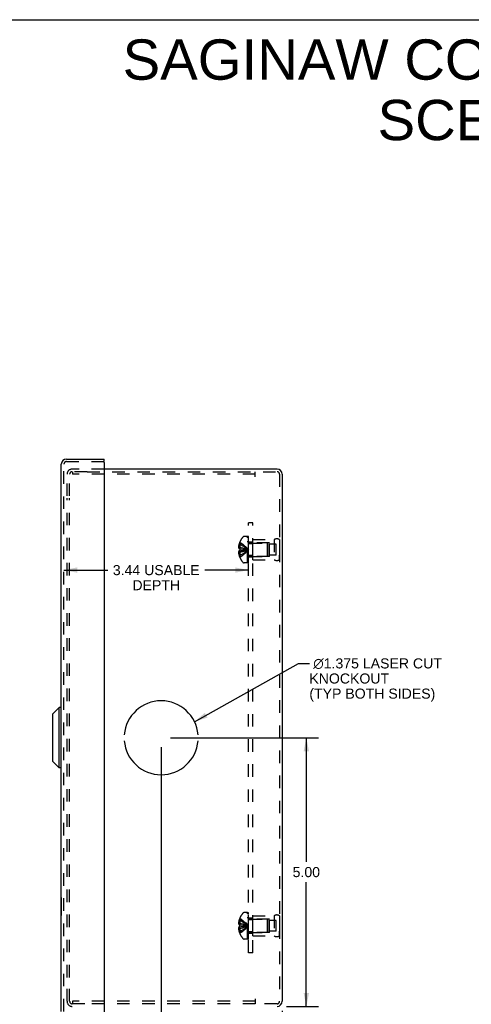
# Model space of a CAD drawing. Header units: inches. Extents: x 0 to 42.5, y 0 to 27.5.
# Tile 14 of 15: x 21.2 to 29.6, y 9.2 to 27.5. Entities that reach past the tile are written whole.
import ezdxf

# ---------------------------------------------------------------- set-up
doc = ezdxf.new("R2010")
doc.units = ezdxf.units.IN
doc.header["$LTSCALE"] = 2.3375
doc.header["$MEASUREMENT"] = 0
doc.linetypes.add('HIDDEN', pattern=[0.2, 0.1, -0.1])
doc.layers.get('0').update_dxf_attribs({"linetype": 'CONTINUOUS'})
for name, color, linetype in [('DEFAULT_2', 8, 'HIDDEN'), ('DIMENSIONS', 7, 'CONTINUOUS'), ('DOOR_ASSEMBLY', 7, 'CONTINUOUS'), ('OPEN', 7, 'CONTINUOUS'), ('SUBPANEL', 7, 'CONTINUOUS')]:
    doc.layers.add(name, color=color, linetype=linetype)
doc.styles.get("Standard").update_dxf_attribs({"font": 'arial.ttf'})
doc.dimstyles.new('DIMSTYLE_1', dxfattribs={"dimtxt": 0.1875, "dimasz": 0.25, "dimexe": 0.09, "dimexo": 0.07, "dimgap": 0.0375, "dimtad": 0, "dimtih": 1, "dimtoh": 1, "dimzin": 4, "dimdsep": 46, "dimtxsty": 'Standard', "dimblk": '_FILLED', "dimblk1": '_FILLED', "dimblk2": '_FILLED', "dimcen": 0.09, "dimadec": 3, "dimazin": 1, "dimtfac": 1, "dimtdec": 3, "dimtofl": 0, "dimtmove": 0, "dimatfit": 3, "dimldrblk": '_FILLED', "dimfxl": 0, "dimtolj": 1, "dimtzin": 4, "dimarcsym": 0})
doc.dimstyles.get("Standard").update_dxf_attribs({"dimtxt": 0.2125, "dimasz": 0.25, "dimexe": 0.09, "dimexo": 0.07, "dimgap": 0.09, "dimtad": 0, "dimtih": 1, "dimtoh": 1, "dimdec": 3, "dimzin": 4, "dimdsep": 46, "dimtxsty": 'Standard', "dimblk": '_FILLED', "dimblk1": '_FILLED', "dimblk2": '_FILLED', "dimcen": 0.09, "dimadec": 3, "dimazin": 1, "dimtp": 0.001, "dimtm": 0.001, "dimtfac": 1, "dimtdec": 3, "dimtofl": 0, "dimtmove": 0, "dimatfit": 3, "dimldrblk": '_FILLED', "dimfxl": 0, "dimtolj": 1, "dimtzin": 4, "dimarcsym": 0})

# ---------------------------------------------------------------- blocks, each defined once
blk = doc.blocks.new('_FILLED')
at = {"color": 0, "linetype": 'ByBlock'}
blk.add_solid([(0, 0), (-1, 0.2), (-1, -0.2)], dxfattribs=at)
blk = doc.blocks.new('*D15')
at = {"layer": 'DIMENSIONS', "color": 2, "linetype": 'Continuous'}
for p, q in [((22.072, 17.257), (22.89, 17.257)), ((25.508, 17.257), (24.691, 17.257))]:
    blk.add_line(p, q, dxfattribs=at)
at = {"layer": 'DIMENSIONS', "color": 2, "linetype": 'Continuous', "xscale": 0.25, "yscale": 0.25, "zscale": 0.25, "rotation": 180}
blk.add_blockref('_FILLED', (22.072, 17.257), dxfattribs=at)
at = {"layer": 'DIMENSIONS', "color": 2, "linetype": 'Continuous', "xscale": 0.25, "yscale": 0.25, "zscale": 0.25}
blk.add_blockref('_FILLED', (25.508, 17.257), dxfattribs=at)
at = {"layer": 'DIMENSIONS', "color": 2, "linetype": 'Continuous', "insert": (23.79, 17.35), "char_height": 0.1875, "width": 1.61362, "attachment_point": 2, "line_spacing_factor": 0.9}
blk.add_mtext('3.44 USABLE\\PDEPTH', dxfattribs=at)
blk = doc.blocks.new('*D20')
at = {"layer": 'DIMENSIONS', "color": 2, "linetype": 'Continuous'}
for p, q in [((24.056, 14.136), (26.806, 14.136)), ((26.581, 14.136), (26.581, 11.824)), ((26.581, 9.136), (26.581, 11.449)), ((26.211, 9.136), (26.806, 9.136))]:
    blk.add_line(p, q, dxfattribs=at)
at = {"layer": 'DIMENSIONS', "color": 2, "linetype": 'Continuous', "xscale": 0.25, "yscale": 0.25, "zscale": 0.25}
for p, rotation in [((26.581, 14.136), 90), ((26.581, 9.136), 270)]:
    blk.add_blockref('_FILLED', p, dxfattribs=dict(at, rotation=rotation))
at = {"layer": 'DIMENSIONS', "color": 2, "linetype": 'Continuous', "insert": (26.581, 11.73), "char_height": 0.1875, "width": 0.50953, "attachment_point": 2, "line_spacing_factor": 0.9}
blk.add_mtext('5.00', dxfattribs=at)
blk = doc.blocks.new('*D21')
at = {"layer": 'DIMENSIONS', "color": 2, "linetype": 'Continuous'}
for p, q in [((23.881, 13.961), (23.881, 8.528)), ((26.131, 9.056), (26.131, 8.528)), ((23.881, 8.753), (24.658, 8.753)), ((26.131, 8.753), (25.355, 8.753))]:
    blk.add_line(p, q, dxfattribs=at)
at = {"layer": 'DIMENSIONS', "color": 2, "linetype": 'Continuous', "xscale": 0.25, "yscale": 0.25, "zscale": 0.25, "rotation": 180}
blk.add_blockref('_FILLED', (23.881, 8.753), dxfattribs=at)
at = {"layer": 'DIMENSIONS', "color": 2, "linetype": 'Continuous', "xscale": 0.25, "yscale": 0.25, "zscale": 0.25}
blk.add_blockref('_FILLED', (26.131, 8.753), dxfattribs=at)
at = {"layer": 'DIMENSIONS', "color": 2, "linetype": 'Continuous', "insert": (25.006, 8.846), "char_height": 0.1875, "width": 0.50953, "attachment_point": 2, "line_spacing_factor": 0.9}
blk.add_mtext('2.25', dxfattribs=at)

msp = doc.modelspace()

# ---------------------------------------------------------------- linework, layer by layer
at = {"color": 7, "linetype": 'Continuous'}
msp.add_line((0, 27.5), (42.5, 27.5), dxfattribs=at)
at = {"color": 3, "linetype": 'Continuous'}
for p, q in [((26.036, 19.136), (22.822, 19.136)), ((26.131, 19.041), (26.131, 9.231))]:
    msp.add_line(p, q, dxfattribs=at)
for centre, start, end in [((26.036, 19.041), 0, 90), ((26.036, 9.231), 270, 360)]:
    msp.add_arc(centre, 0.0948, start, end, dxfattribs=at)
at = {"layer": 'DEFAULT_2', "color": 8, "linetype": 'HIDDEN'}
for p, q in [((22.822, 19.136), (22.226, 19.136)), ((22.504, 19.088), (22.226, 19.088)), ((22.23, 19.088), (22.23, 19.04)), ((22.504, 19.088), (26.036, 19.088)), ((25.631, 18.993), (25.631, 19.088)), ((22.131, 18.636), (22.131, 19.041)), ((22.179, 18.636), (22.179, 19.041)), ((25.631, 19.04), (22.23, 19.04)), ((26.083, 19.041), (26.083, 9.231)), ((22.131, 9.676), (22.131, 18.596)), ((22.179, 9.676), (22.179, 18.596)), ((25.342, 17.776), (25.342, 17.777)), ((25.342, 17.777), (25.342, 17.777)), ((25.342, 17.776), (25.342, 17.654)), ((25.488, 17.882), (25.427, 17.882)), ((25.488, 17.39), (25.488, 17.882)), ((25.493, 17.39), (25.493, 17.879)), ((25.508, 17.879), (25.493, 17.879)), ((25.508, 17.844), (25.493, 17.844)), ((25.508, 17.837), (25.493, 17.837)), ((25.508, 17.815), (25.493, 17.815)), ((25.508, 17.39), (25.508, 17.879)), ((25.583, 17.448), (25.583, 17.824)), ((25.583, 17.824), (25.983, 17.824)), ((25.983, 17.824), (25.983, 17.448)), ((26.083, 17.824), (26.083, 17.736)), ((26.083, 17.824), (26.083, 17.448)), ((25.342, 17.686), (25.32, 17.686)), ((25.342, 17.741), (25.329, 17.741)), ((25.342, 17.654), (25.329, 17.654)), ((25.342, 17.618), (25.329, 17.618)), ((25.342, 17.654), (25.342, 17.654)), ((25.342, 17.654), (25.371, 17.652)), ((25.342, 17.618), (25.342, 17.497)), ((25.342, 17.618), (25.342, 17.618)), ((25.371, 17.652), (25.399, 17.649)), ((25.478, 17.633), (25.503, 17.636)), ((25.478, 17.633), (25.503, 17.636)), ((25.508, 17.775), (25.493, 17.775)), ((25.508, 17.76), (25.493, 17.76)), ((25.508, 17.683), (25.493, 17.683)), ((25.508, 17.682), (25.493, 17.682)), ((25.525, 17.76), (25.853, 17.76)), ((25.895, 17.761), (25.583, 17.761)), ((25.853, 17.76), (25.853, 17.512)), ((25.863, 17.75), (25.853, 17.76)), ((25.863, 17.522), (25.863, 17.75)), ((25.895, 17.511), (25.895, 17.761)), ((26.02, 17.738), (25.895, 17.738)), ((26.02, 17.535), (26.02, 17.738)), ((25.342, 17.587), (25.32, 17.587)), ((25.342, 17.532), (25.329, 17.532)), ((25.342, 17.497), (25.342, 17.496)), ((25.342, 17.496), (25.342, 17.496)), ((25.508, 17.549), (25.493, 17.549)), ((25.508, 17.542), (25.493, 17.542)), ((25.508, 17.481), (25.493, 17.481)), ((25.508, 17.46), (25.493, 17.46)), ((25.508, 17.442), (25.493, 17.442)), ((25.525, 17.512), (25.853, 17.512)), ((25.895, 17.511), (25.583, 17.511)), ((25.583, 17.448), (25.983, 17.448)), ((25.863, 17.522), (25.853, 17.512)), ((26.02, 17.535), (25.895, 17.535)), ((26.083, 17.448), (26.083, 17.536)), ((25.488, 17.39), (25.427, 17.39)), ((25.508, 17.406), (25.493, 17.406)), ((25.493, 17.39), (25.508, 17.39)), ((25.488, 10.882), (25.427, 10.882)), ((25.488, 10.39), (25.488, 10.882)), ((25.508, 10.879), (25.493, 10.879)), ((25.493, 10.39), (25.493, 10.879)), ((25.508, 10.844), (25.493, 10.844)), ((25.508, 10.837), (25.493, 10.837)), ((25.508, 10.815), (25.493, 10.815)), ((25.508, 10.39), (25.508, 10.879)), ((25.583, 10.824), (25.983, 10.824)), ((25.583, 10.448), (25.583, 10.824)), ((25.983, 10.824), (25.983, 10.448)), ((26.083, 10.824), (26.083, 10.736)), ((26.083, 10.824), (26.083, 10.448)), ((25.342, 10.686), (25.32, 10.686)), ((25.342, 10.741), (25.329, 10.741)), ((25.342, 10.654), (25.329, 10.654)), ((25.342, 10.777), (25.342, 10.777)), ((25.342, 10.777), (25.342, 10.776)), ((25.342, 10.776), (25.342, 10.654)), ((25.342, 10.654), (25.342, 10.654)), ((25.342, 10.654), (25.371, 10.652)), ((25.371, 10.652), (25.399, 10.649)), ((25.478, 10.633), (25.503, 10.636)), ((25.478, 10.633), (25.503, 10.636)), ((25.508, 10.775), (25.493, 10.775)), ((25.508, 10.76), (25.493, 10.76)), ((25.508, 10.683), (25.493, 10.683)), ((25.508, 10.682), (25.493, 10.682)), ((25.525, 10.76), (25.853, 10.76)), ((25.895, 10.761), (25.583, 10.761)), ((25.863, 10.75), (25.853, 10.76)), ((25.853, 10.76), (25.853, 10.512)), ((25.863, 10.522), (25.863, 10.75)), ((25.895, 10.511), (25.895, 10.761)), ((26.02, 10.738), (25.895, 10.738)), ((26.02, 10.535), (26.02, 10.738)), ((25.342, 10.587), (25.32, 10.587)), ((25.342, 10.618), (25.329, 10.618)), ((25.342, 10.532), (25.329, 10.532)), ((25.342, 10.618), (25.342, 10.618)), ((25.342, 10.618), (25.342, 10.497)), ((25.342, 10.497), (25.342, 10.496)), ((25.342, 10.496), (25.342, 10.496)), ((25.508, 10.549), (25.493, 10.549)), ((25.508, 10.542), (25.493, 10.542)), ((25.508, 10.481), (25.493, 10.481)), ((25.508, 10.46), (25.493, 10.46)), ((25.525, 10.512), (25.853, 10.512)), ((25.895, 10.511), (25.583, 10.511)), ((25.583, 10.448), (25.983, 10.448)), ((25.863, 10.522), (25.853, 10.512)), ((26.02, 10.535), (25.895, 10.535)), ((26.083, 10.448), (26.083, 10.536)), ((25.488, 10.39), (25.427, 10.39)), ((25.508, 10.442), (25.493, 10.442)), ((25.508, 10.406), (25.493, 10.406)), ((25.493, 10.39), (25.508, 10.39)), ((22.131, 9.231), (22.131, 9.636)), ((22.179, 9.231), (22.179, 9.636)), ((22.247, 9.184), (22.226, 9.184)), ((25.631, 9.232), (22.23, 9.232)), ((22.23, 9.232), (22.23, 9.184)), ((22.462, 9.184), (22.247, 9.184)), ((25.631, 9.184), (22.462, 9.184)), ((25.631, 9.279), (25.631, 9.184)), ((26.036, 9.184), (25.631, 9.184))]:
    msp.add_line(p, q, dxfattribs=at)
for points in [[(25.342, 17.777), (25.371, 17.757), (25.399, 17.736), (25.427, 17.713), (25.453, 17.689), (25.478, 17.663), (25.503, 17.636)], [(25.329, 17.741), (25.327, 17.734), (25.326, 17.727), (25.324, 17.72), (25.323, 17.713), (25.322, 17.706), (25.321, 17.699), (25.321, 17.693), (25.32, 17.686)], [(25.32, 17.686), (25.321, 17.683), (25.321, 17.68), (25.322, 17.677), (25.322, 17.674), (25.323, 17.671), (25.324, 17.668), (25.325, 17.665), (25.326, 17.661), (25.328, 17.658), (25.329, 17.654)], [(25.329, 17.618), (25.328, 17.615), (25.326, 17.611), (25.325, 17.608), (25.324, 17.605), (25.323, 17.602), (25.322, 17.599), (25.322, 17.596), (25.321, 17.593), (25.321, 17.59), (25.32, 17.587)], [(25.342, 17.741), (25.371, 17.726), (25.399, 17.71), (25.426, 17.693), (25.453, 17.676), (25.478, 17.656), (25.503, 17.636)], [(25.342, 17.686), (25.371, 17.679), (25.399, 17.671), (25.426, 17.663), (25.453, 17.655), (25.478, 17.646), (25.503, 17.636)], [(25.342, 17.654), (25.342, 17.651), (25.342, 17.648), (25.342, 17.645), (25.342, 17.642), (25.342, 17.639), (25.342, 17.636)], [(25.342, 17.532), (25.371, 17.546), (25.399, 17.562), (25.426, 17.579), (25.453, 17.597), (25.478, 17.616), (25.503, 17.636)], [(25.342, 17.496), (25.371, 17.516), (25.399, 17.537), (25.427, 17.559), (25.453, 17.584), (25.478, 17.609), (25.503, 17.636)], [(25.342, 17.636), (25.342, 17.633), (25.342, 17.63), (25.342, 17.627), (25.342, 17.624), (25.342, 17.621), (25.342, 17.618)], [(25.342, 17.587), (25.371, 17.594), (25.399, 17.601), (25.426, 17.609), (25.453, 17.618), (25.478, 17.627), (25.503, 17.636)], [(25.342, 17.618), (25.371, 17.621), (25.399, 17.623), (25.426, 17.626), (25.453, 17.629), (25.478, 17.633)], [(25.342, 17.618), (25.371, 17.621), (25.399, 17.624), (25.427, 17.626), (25.453, 17.63)], [(25.399, 17.649), (25.427, 17.646), (25.453, 17.643), (25.478, 17.64), (25.503, 17.636)], [(25.426, 17.646), (25.453, 17.643), (25.478, 17.64), (25.503, 17.636)], [(25.32, 17.587), (25.321, 17.58), (25.321, 17.573), (25.322, 17.566), (25.323, 17.559), (25.324, 17.553), (25.326, 17.546), (25.327, 17.539), (25.329, 17.532)], [(25.329, 10.741), (25.327, 10.734), (25.326, 10.727), (25.324, 10.72), (25.323, 10.713), (25.322, 10.706), (25.321, 10.699), (25.321, 10.693), (25.32, 10.686)], [(25.32, 10.686), (25.321, 10.683), (25.321, 10.68), (25.322, 10.677), (25.322, 10.674), (25.323, 10.671), (25.324, 10.668), (25.325, 10.665), (25.326, 10.661), (25.328, 10.658), (25.329, 10.654)], [(25.342, 10.777), (25.371, 10.757), (25.399, 10.736), (25.427, 10.713), (25.453, 10.689), (25.478, 10.663), (25.503, 10.636)], [(25.342, 10.741), (25.371, 10.726), (25.399, 10.71), (25.426, 10.693), (25.453, 10.676), (25.478, 10.656), (25.503, 10.636)], [(25.342, 10.686), (25.371, 10.679), (25.399, 10.671), (25.426, 10.663), (25.453, 10.655), (25.478, 10.646), (25.503, 10.636)], [(25.342, 10.636), (25.342, 10.639), (25.342, 10.642), (25.342, 10.645), (25.342, 10.648), (25.342, 10.651), (25.342, 10.654)], [(25.342, 10.587), (25.371, 10.594), (25.399, 10.601), (25.426, 10.609), (25.453, 10.618), (25.478, 10.627), (25.503, 10.636)], [(25.342, 10.618), (25.342, 10.621), (25.342, 10.624), (25.342, 10.627), (25.342, 10.63), (25.342, 10.633), (25.342, 10.636)], [(25.342, 10.496), (25.371, 10.516), (25.399, 10.537), (25.427, 10.559), (25.453, 10.584), (25.478, 10.609), (25.503, 10.636)], [(25.342, 10.532), (25.371, 10.546), (25.399, 10.562), (25.426, 10.579), (25.453, 10.597), (25.478, 10.616), (25.503, 10.636)], [(25.342, 10.618), (25.371, 10.621), (25.399, 10.623), (25.426, 10.626), (25.453, 10.629), (25.478, 10.633)], [(25.342, 10.618), (25.371, 10.621), (25.399, 10.624), (25.427, 10.626), (25.453, 10.63)], [(25.399, 10.649), (25.427, 10.646), (25.453, 10.643), (25.478, 10.64), (25.503, 10.636)], [(25.426, 10.646), (25.453, 10.643), (25.478, 10.64), (25.503, 10.636)], [(25.329, 10.618), (25.328, 10.615), (25.326, 10.611), (25.325, 10.608), (25.324, 10.605), (25.323, 10.602), (25.322, 10.599), (25.322, 10.596), (25.321, 10.593), (25.321, 10.59), (25.32, 10.587)], [(25.32, 10.587), (25.321, 10.58), (25.321, 10.573), (25.322, 10.566), (25.323, 10.559), (25.324, 10.553), (25.326, 10.546), (25.327, 10.539), (25.329, 10.532)]]:
    msp.add_lwpolyline(points, dxfattribs=at)
for centre, radius, start, end in [((22.226, 19.041), 0.0948, 90, 180), ((22.226, 19.041), 0.0468, 90, 180), ((26.036, 19.041), 0.0468, 0, 90), ((25.67, 17.636), 0.357, 156.9983, 162.9593), ((25.67, 17.636), 0.357, 139.0666, 156.8097), ((25.427, 17.847), 0.035, 90, 139.0666), ((25.525, 17.797), 0.0372, 180, 210.0497), ((26.033, 17.738), 0.1, 60.0508, 119.9492), ((25.525, 17.797), 0.0372, 242.4601, 270), ((25.67, 17.636), 0.357, 197.0407, 203.0017), ((25.67, 17.636), 0.357, 203.1903, 220.9334), ((25.525, 17.475), 0.0372, 149.9503, 180), ((25.525, 17.475), 0.0372, 90, 117.5399), ((26.033, 17.535), 0.1, 240.0508, 299.9492), ((25.427, 17.425), 0.035, 220.9334, 270), ((25.67, 10.636), 0.357, 139.0666, 156.8097), ((25.427, 10.847), 0.035, 90, 139.0666), ((26.033, 10.738), 0.1, 60.0508, 119.9492), ((25.67, 10.636), 0.357, 156.9983, 162.9593), ((25.525, 10.797), 0.0372, 180, 210.0497), ((25.525, 10.797), 0.0372, 242.4601, 270), ((25.67, 10.636), 0.357, 197.0407, 203.0017), ((25.67, 10.636), 0.357, 203.1903, 220.9334), ((25.525, 10.475), 0.0372, 149.9503, 180), ((25.525, 10.475), 0.0372, 90, 117.5399), ((26.033, 10.535), 0.1, 240.0508, 299.9492), ((25.427, 10.425), 0.035, 220.9334, 270), ((22.226, 9.231), 0.0948, 180, 270), ((22.226, 9.231), 0.0468, 180, 270), ((26.036, 9.231), 0.0468, 270, 360)]:
    msp.add_arc(centre, radius, start, end, dxfattribs=at)
at = {"layer": 'DOOR_ASSEMBLY', "color": 3, "linetype": 'Continuous'}
for p, q in [((22.119, 19.324), (22.822, 19.324)), ((22.822, 19.261), (22.822, 9.012)), ((22.024, 9.044), (22.024, 19.229))]:
    msp.add_line(p, q, dxfattribs=at)
at = {"layer": 'DOOR_ASSEMBLY', "color": 8, "linetype": 'HIDDEN'}
for p, q in [((22.119, 19.276), (22.807, 19.276)), ((22.072, 9.044), (22.072, 19.229))]:
    msp.add_line(p, q, dxfattribs=at)
at = {"layer": 'DOOR_ASSEMBLY', "color": 7, "linetype": 'Continuous'}
for p, q in [((22.822, 19.276), (22.807, 19.276)), ((22.822, 19.276), (22.822, 19.324)), ((21.868, 14.581), (21.986, 14.699)), ((21.986, 13.574), (21.986, 14.699)), ((22.024, 14.699), (21.986, 14.699)), ((21.868, 13.692), (21.868, 14.581)), ((21.868, 13.692), (21.986, 13.574)), ((22.024, 13.574), (21.986, 13.574)), ((22.02, 11.165), (22.024, 11.165)), ((22.02, 11.165), (22.02, 10.828)), ((22.02, 10.828), (22.024, 10.828))]:
    msp.add_line(p, q, dxfattribs=at)
at = {"layer": 'DOOR_ASSEMBLY', "color": 3, "linetype": 'Continuous'}
for centre, radius, start, end in [((22.119, 19.229), 0.0948, 90, 180), ((22.807, 19.261), 0.015, 0, 90)]:
    msp.add_arc(centre, radius, start, end, dxfattribs=at)
at = {"layer": 'DOOR_ASSEMBLY', "color": 8, "linetype": 'HIDDEN'}
msp.add_arc((22.119, 19.229), 0.0468, 90, 180, dxfattribs=at)
at = {"layer": 'OPEN', "color": 40, "linetype": 'Continuous'}
for start, end in [(4.5886, 175.4114), (184.5886, 355.4114)]:
    msp.add_arc((23.881, 14.136), 0.688, start, end, dxfattribs=at)
at = {"layer": 'SUBPANEL', "color": 8, "linetype": 'HIDDEN'}
for p, q in [((25.508, 10.136), (25.508, 18.136)), ((25.583, 18.136), (25.508, 18.136)), ((25.583, 10.136), (25.583, 18.136)), ((25.583, 17.777), (25.508, 17.777)), ((25.583, 17.745), (25.508, 17.745)), ((25.583, 17.527), (25.508, 17.527)), ((25.583, 17.496), (25.508, 17.496)), ((25.583, 10.777), (25.508, 10.777)), ((25.583, 10.745), (25.508, 10.745)), ((25.583, 10.527), (25.508, 10.527)), ((25.583, 10.496), (25.508, 10.496)), ((25.583, 10.136), (25.508, 10.136))]:
    msp.add_line(p, q, dxfattribs=at)

# ---------------------------------------------------------------- texts
at = {"layer": 'DIMENSIONS', "color": 2, "linetype": 'Continuous', "line_spacing_factor": 0.9}
for s, insert, char_height, width, attachment_point in [('SAGINAW CONTROL & ENGINEERING\\PSCE-10N1004NKLP', (32.652, 27.133), 0.75, 18.94238, 2), (' \\fgdt;{\\fgdt;n}\\fArial;1.375 LASER CUT\\PKNOCKOUT\\P(TYP BOTH SIDES)', (26.637, 15.614), 0.1875, 2.51743, 1)]:
    msp.add_mtext(s, dxfattribs=dict(at, insert=insert, char_height=char_height, width=width, attachment_point=attachment_point))

# ---------------------------------------------------------------- dimensions: what is measured, and where the dimension line sits
at = {"layer": 'DIMENSIONS', "color": 2, "linetype": 'Continuous'}
dim = msp.add_linear_dim(base=(22.072, 17.257), p1=(25.508, 17.886), p2=(22.072, 19.276), angle=180, text='<> USABLE\\PDEPTH', dimstyle='DIMSTYLE_1', dxfattribs=at)
dim.commit()
dim.dimension.update_dxf_attribs({"geometry": '*D15', "text_midpoint": (23.79, 17.116), "dimtype": 160})
for base, p1, p2, angle, picture, middle in [((26.581, 14.136), (26.141, 9.136), (23.986, 14.136), 90, '*D20', (26.581, 11.635)), ((23.881, 8.753), (26.131, 9.126), (23.881, 14.031), 180, '*D21', (25.005, 8.751))]:
    dim = msp.add_linear_dim(base=base, p1=p1, p2=p2, angle=angle, dimstyle='DIMSTYLE_1', dxfattribs=at)
    dim.commit()
    dim.dimension.update_dxf_attribs({"geometry": picture, "text_midpoint": middle, "dimtype": 160})

# ---------------------------------------------------------------- leaders
at = {"layer": 'DIMENSIONS', "color": 2, "linetype": 'Continuous', "annotation_type": 0, "has_hookline": 1, "hookline_direction": 1, "text_width": 2.412}
msp.add_leader([(24.501, 14.434), (26.438, 15.52), (26.637, 15.52)], dimstyle='Standard', override={"dimtad": 0}, dxfattribs=at)

doc.saveas('drawing.dxf')
